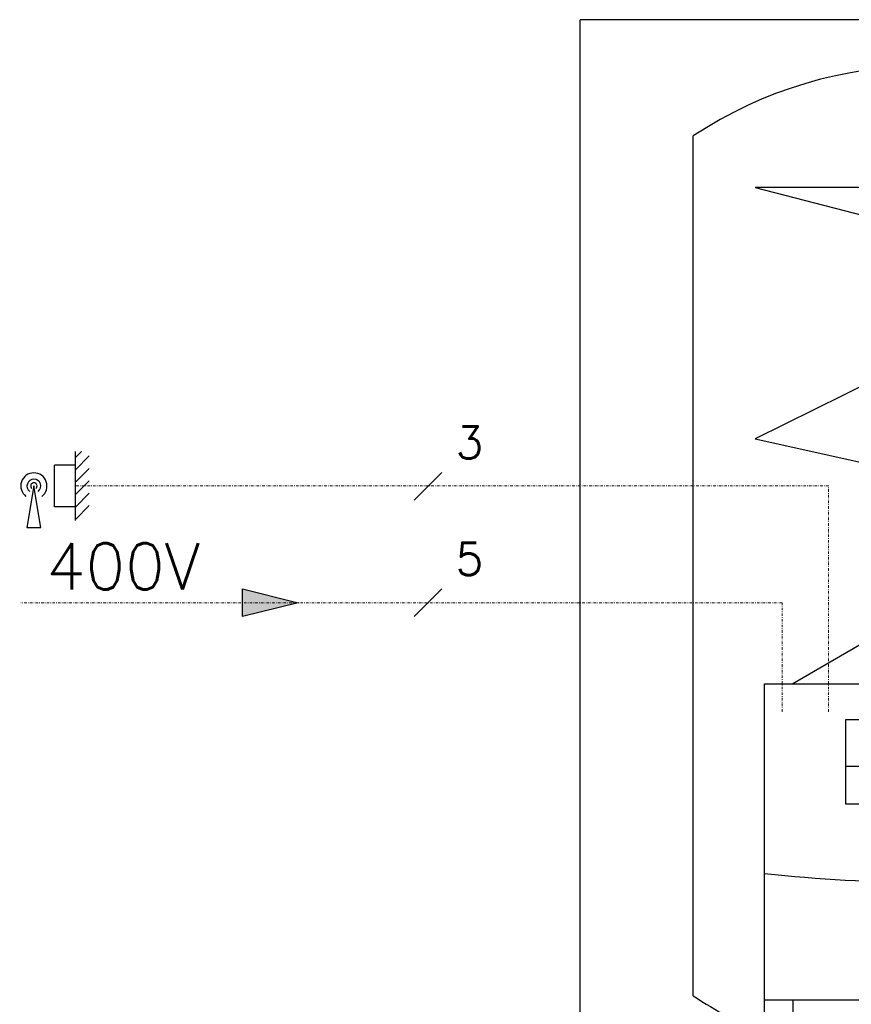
# Model space of a CAD drawing. Header units: millimetres. Extents: x -6697 to 21546, y -3389 to 18959.
# Tile 148 of 153: x 8391 to 8553, y 18105 to 18297. Entities that reach past the tile are written whole.
import ezdxf
from ezdxf.enums import TextEntityAlignment as Align

# ---------------------------------------------------------------- set-up
doc = ezdxf.new("R2010")
doc.units = ezdxf.units.MM
doc.linetypes.add('DASHDOT', pattern=[1, 0.5, -0.25, 0, -0.25])
for name, color, linetype, lineweight, true_color in [('2DH_PLS_P', 5, 'Continuous', 25, 0x0000ff), ('2DR_PLS_sygn', 7, 'DASHDOT', 18, 0x00394c), ('2DR_SYM', 7, 'Continuous', 18, 0xa55252)]:
    doc.layers.add(name, color=color, linetype=linetype, lineweight=lineweight, true_color=true_color)
doc.layers.add('CP_DETAL', color=33, linetype='Continuous')
doc.layers.add('JK-linie pomocnicze', color=40, linetype='Continuous', true_color=0xffbf00)
doc.styles.add('CP_ATTR', font='ROMANS.SHX')
doc.styles.add('CP_TXT', font='ROMANS.SHX')

# ---------------------------------------------------------------- blocks, each defined once
blk = doc.blocks.new('Pdvws_63_2_p0_265')
at = {"extrusion": (0, 1, 0)}
for p, q in [((-0.3, 0.853), (-0.3, 1.8)), ((0.3, 1.8), (-0.3, 1.8)), ((-0.14, 0.066), (-0.14, 1.22432)), ((0.07, 1.19296), (-0.07, 1.19296)), ((-0.07, 1.12012), (0.07, 1.12012))]:
    blk.add_line(p, q, dxfattribs=at)
for p, q in [((0.20187, 1.65464), (-0.14833, 1.65464)), ((-0.14833, 1.65464), (0.14091, 1.57971)), ((0.14091, 1.57971), (-0.14833, 1.43666)), ((-0.14833, 1.43666), (0.14091, 1.37247)), ((0.14091, 1.37247), (-0.1157, 1.22432)), ((-0.14, 1.22432), (0.14, 1.22432)), ((-0.07, 1.19296), (-0.07, 1.12012)), ((-0.04, 1.15249), (-0.07, 1.15249)), ((-0.14, 0.95032), (0.14, 0.95032))]:
    blk.add_line(p, q)
blk.add_arc((0, 2.35114), 1.29882, 263.81208, 276.18793)
at = {"layer": '2DH_PLS_P'}
blk.add_line((-0.1157, 0.95032), (-0.1157, 0.8045), dxfattribs=at)
at = {"layer": 'CP_DETAL'}
blk.add_line((-0.20187, 0.95377), (-0.20187, 1.69923), dxfattribs=at)
for centre, start_param, end_param in [((0, 1.39431), -1.370205, -0.200591), ((0, 1.25869), 1.771388, 1.963328)]:
    blk.add_ellipse(centre, major_axis=(-0.25858, 0.25858), ratio=1, start_param=start_param, end_param=end_param, dxfattribs=at)
at = {"linetype": 'ByBlock', "style": 'CP_ATTR', "flags": 9}
for tag, p in [('ORDER-NO', (-0.0919, -0.0187)), ('PRODUCER', (-0.09189, -0.01881)), ('GROUP', (-0.09188, -0.01841)), ('ARTICLE', (-0.09187, -0.0185)), ('PRODUCT-TYPE', (-0.09188, -0.01859)), ('NUMBER', (-0.09186, -0.01833)), ('NAME', (-0.09185, -0.01822)), ('TEMPERATURE', (-0.0916, -0.01823)), ('FLOW', (-0.09154, -0.01842)), ('CHARACTER', (-0.09152, -0.0185)), ('VOLTAGE', (-0.0914, -0.0188)), ('POWER', (-0.09138, -0.0187)), ('OTHER', (-0.09135, -0.01832)), ('DN', (-0.09122, -0.01859)), ('PN', (-0.09122, -0.01841))]:
    blk.add_attdef(tag, text='', height=0.00005, dxfattribs=at).set_placement(p, align=Align.MIDDLE_LEFT)
blk = doc.blocks.new('CPHS_821')
blk.add_line((0.15, -0.15), (-0.15, 0.15))
at = {"linetype": 'ByBlock', "style": 'CP_ATTR', "flags": 12}
blk.add_attdef('VAL', text='', height=0.35, rotation=90, dxfattribs=at).set_placement((-0.475, 0.3), align=Align.MIDDLE_LEFT)
at = {"linetype": 'ByBlock', "style": 'CP_ATTR', "flags": 9}
for tag in ['NAME', 'GROUP', 'NUMBER', 'PRODUCER', 'ARTICLE', 'PRODUCT-TYPE', 'ORDER-NO', 'CHARACTER', 'DN', 'PN', 'TEMPERATURE', 'FLOW', 'POWER', 'VOLTAGE', 'WEIGHT', 'OTHER']:
    blk.add_attdef(tag, text='', height=0.00005, dxfattribs=at).set_placement((-0.015, 0.001), align=Align.MIDDLE_LEFT)
blk = doc.blocks.new('CPHS_810')
for p, q in [((0, 0.225), (0, 0.375)), ((0, 0.31), (0.065, 0.375)), ((0, 0.175), (0.15, 0.325)), ((-0.225, -0.225), (-0.225, 0.225)), ((0, 0.225), (-0.225, 0.225)), ((0, -0.225), (0, 0.225)), ((0, 0.041), (0.15, 0.191)), ((-0.45, 0), (-0.525, -0.45)), ((-0.375, -0.45), (-0.45, 0)), ((0, -0.094), (0.15, 0.056)), ((0, -0.229), (0.15, -0.079)), ((0, -0.363), (0.15, -0.213)), ((0, -0.225), (-0.225, -0.225)), ((0, -0.375), (0, -0.225)), ((-0.525, -0.45), (-0.375, -0.45))]:
    blk.add_line(p, q)
for radius in [0.142, 0.075, 0.0349]:
    blk.add_arc((-0.45, 0), radius, 307.4562, 232.5438)
at = {"linetype": 'ByBlock', "style": 'CP_ATTR', "flags": 9}
for tag, height, p in [('NAME', 0.00005, (-0.092, -0.018)), ('GROUP', 0.00005, (-0.092, -0.018)), ('NUMBER', 0.00005, (-0.092, -0.019)), ('PRODUCER', 0.00005, (-0.092, -0.018)), ('ARTICLE', 0.00005, (-0.092, -0.018)), ('CHARACTER', 0.00005, (-0.092, -0.018)), ('PN', 0.00005, (-0.092, -0.018)), ('TEMPERATURE', 0.00005, (-0.092, -0.018)), ('FLOW', 0.00005, (-0.092, -0.018)), ('VOLTAGE', 0.00005, (-0.092, -0.019)), ('WEIGHT', 0.00005, (-0.092, -0.018)), ('OTHER', 0.00005, (-0.092, -0.018)), ('PRODUCT-TYPE', 0.00005, (-0.092, -0.019)), ('ORDER-NO', 0.00005, (-0.092, -0.019)), ('POWER', 0.00005, (-0.092, -0.019)), ('DN', 0.00005, (-0.091, -0.019)), ('VAL', 0.0075, (-0.038, -0.047))]:
    blk.add_attdef(tag, text='', height=height, dxfattribs=at).set_placement(p, align=Align.MIDDLE_LEFT)
blk = doc.blocks.new('CPHS_186')
blk.add_hatch(color=256).paths.add_polyline_path([(0.3, 0), (-0.3, -0.15), (-0.3, 0.15)])
for p, q in [((-0.3, 0.15), (0.3, 0)), ((-0.3, -0.15), (-0.3, 0.15)), ((0.3, 0), (-0.3, -0.15))]:
    blk.add_line(p, q)
at = {"linetype": 'ByBlock', "style": 'CP_ATTR', "flags": 9}
for tag, height, p in [('VAL', 0.025, (-0.094, 0.034)), ('NAME', 0.00005, (-0.092, -0.018)), ('GROUP', 0.00005, (-0.092, -0.018)), ('NUMBER', 0.00005, (-0.092, -0.019)), ('PRODUCER', 0.00005, (-0.092, -0.018)), ('ARTICLE', 0.00005, (-0.092, -0.018)), ('CHARACTER', 0.00005, (-0.092, -0.018)), ('PN', 0.00005, (-0.092, -0.018)), ('TEMPERATURE', 0.00005, (-0.092, -0.018)), ('FLOW', 0.00005, (-0.092, -0.018)), ('VOLTAGE', 0.00005, (-0.092, -0.019)), ('WEIGHT', 0.00005, (-0.092, -0.018)), ('OTHER', 0.00005, (-0.092, -0.018)), ('PRODUCT-TYPE', 0.00005, (-0.092, -0.019)), ('ORDER-NO', 0.00005, (-0.092, -0.019)), ('POWER', 0.00005, (-0.092, -0.019)), ('DN', 0.00005, (-0.091, -0.019))]:
    blk.add_attdef(tag, text='', height=height, dxfattribs=at).set_placement(p, align=Align.MIDDLE_LEFT)

msp = doc.modelspace()

# ---------------------------------------------------------------- linework, layer by layer
at = {"layer": '2DR_PLS_sygn'}
for p, q in [((8548.79, 18205.68), (8401.84, 18205.68)), ((8548.79, 18161.63), (8548.79, 18205.68)), ((8539.75, 18182.9), (8391.18, 18182.9)), ((8539.75, 18161.63), (8539.75, 18182.9))]:
    msp.add_line(p, q, dxfattribs=at)

# ---------------------------------------------------------------- block references
at = {"layer": '2DR_SYM', "xscale": 18, "yscale": 18, "zscale": 0.09000000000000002, "rotation": 270}
for p, values in [((8470.62, 18205.61), {'VAL': '3'}), ((8470.62, 18182.9), {'VAL': '5'})]:
    msp.add_blockref('CPHS_821', p, dxfattribs=at).add_auto_attribs(values)
at = {"layer": 'JK-linie pomocnicze'}
for name, p, xscale, yscale, zscale in [('Pdvws_63_2_p0_265', (8567.84, 17891.63), 225, 225, 225), ('CPHS_810', (8401.84, 18205.68), 18, 18, 18), ('CPHS_186', (8439.88, 18182.9), 18, 18, 0.09000000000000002)]:
    msp.add_blockref(name, p, dxfattribs=dict(at, xscale=xscale, yscale=yscale, zscale=zscale))

# ---------------------------------------------------------------- texts
at = {"layer": 'JK-linie pomocnicze', "style": 'CP_TXT'}
msp.add_text('400V', height=9, dxfattribs=at).set_placement((8396.12, 18185.52))

doc.saveas('drawing.dxf')
